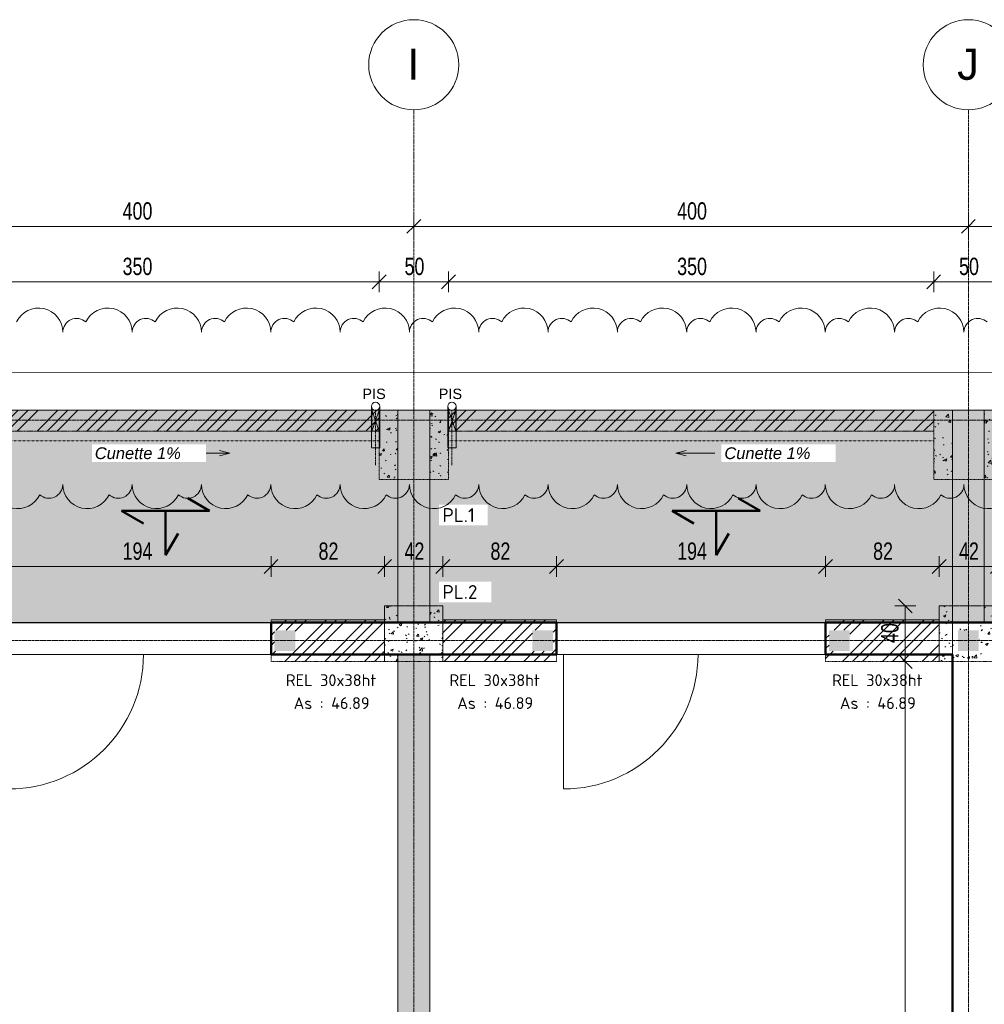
# Model space of a CAD drawing. Header units: millimetres. Extents: x 8507 to 110494, y 1100 to 66219.
# Tile 31 of 38: x 82204 to 89162, y 59114 to 66219. Entities that reach past the tile are written whole.
import ezdxf

# ---------------------------------------------------------------- set-up
doc = ezdxf.new("R2010")
doc.units = ezdxf.units.MM
for name, pattern in [('Caché', [7.14375, 4.7625, -2.38125]), ('Centre', [31.75, 6.35, -4.7625, 15.875, -4.7625]), ('Ligne de quadrillage', [22.225, 12.7, -3.175, 3.175, -3.175]), ('Tiret 1_16_', [3.175, 1.5875, -1.5875]), ('tiret perso', [2.6, 1.3, -1.3])]:
    doc.linetypes.add(name, pattern=pattern)
for name, color, linetype, lineweight in [('A-ANNO-DIMS', 211, 'Continuous', 9), ('A-ANNO-DIMS-50', 211, 'Continuous', 9), ('A-DETL', 90, 'Continuous', 5), ('A-DETL-CNTR', 5, 'Centre', 5), ('A-DETL-GENF', 92, 'Continuous', 5), ('A-DETL-HDLN', 90, 'Caché', 5), ('A-DETL-MBND', 5, 'Continuous', 5), ('A-DETL-THIN', 151, 'Continuous', 5), ('A-DETL-WIDE', 214, 'Continuous', 50), ('A-DOOR', 31, 'Continuous', 9), ('A-WALL', 113, 'Continuous', 9), ('G-ANNO-REVC', 71, 'Continuous', 9), ('G-ANNO-TEXT', 231, 'Continuous', 9), ('S-GRID', 1, 'Continuous', 9), ('S-GRID-IDEN', 1, 'Continuous', 9)]:
    doc.layers.add(name, color=color, linetype=linetype, lineweight=lineweight)
doc.styles.add('Arial', font='arial.ttf', dxfattribs={"height": 225})
doc.styles.add('Arial Narrow_3', font='ARIALN.TTF', dxfattribs={"width": 0.9, "height": 125})
doc.styles.add('Arial_2', font='arial.ttf', dxfattribs={"height": 75})
doc.styles.add('Arial_I', font='ariali.ttf', dxfattribs={"height": 85})
doc.styles.add('ISOCPEUR_B', font='txt', dxfattribs={"height": 100})
doc.styles.add('ISOCPEUR_B_1', font='txt', dxfattribs={"height": 85})
doc.dimstyles.new('AB6_1_50_-_GB', dxfattribs={"dimscale": 304.8, "dimtxt": 127.928872, "dimasz": 0.328084, "dimexe": 0.246063, "dimexo": 0.0625, "dimgap": 0.04101, "dimtad": 1, "dimdec": 0, "dimlfac": 0.1, "dimdsep": 46, "dimtxsty": 'Arial Narrow_3', "dimblk1": 'OBLIQUE', "dimblk2": 'OBLIQUE', "dimsah": 1, "dimcen": 0.09, "dimazin": 0, "dimtfac": 1, "dimtdec": 4, "dimtix": 1, "dimtmove": 0, "dimatfit": 3, "dimfxl": 0.246063, "dimfxlon": 1, "dimtvp": 1, "dimtolj": 1, "dimtzin": 0, "dimarcsym": 2})
doc.dimstyles.new('AB6_1_50_-_GB_3', dxfattribs={"dimscale": 304.8, "dimtxt": 127.928872, "dimasz": 0.328084, "dimexe": 0.246063, "dimexo": 0.0625, "dimgap": 0.04101, "dimtad": 1, "dimdec": 0, "dimlfac": 0.1, "dimdsep": 46, "dimtxsty": 'Arial Narrow_3', "dimblk1": 'OBLIQUE', "dimblk2": 'OBLIQUE', "dimsah": 1, "dimcen": 0.09, "dimazin": 0, "dimtfac": 1, "dimtdec": 4, "dimtix": 1, "dimtmove": 0, "dimatfit": 3, "dimfxl": 0.246063, "dimfxlon": 1, "dimtvp": 1, "dimtolj": 1, "dimtzin": 0, "dimarcsym": 2})
pattern_1 = [(45, (62504.66, -542.27), (-143.6841, 143.6841), []), (45, (62576.5, -542.27), (-143.6841, 143.6841), []), (45, (62648.34, -542.27), (-143.6841, 143.6841), [])]
pattern_2 = [(50, (62504.66, -542.27), (182.18467, -15.9391), [19.05, -209.55]), (355, (62504.66, -542.27), (-35.24243, 191.0566), [15.24, -167.64]), (100.451, (62519.84, -543.6), (146.9425, 175.1167), [16.19, -178.09]), (46.184, (62504.66, -491.47), (271.0789, -42.0433), [28.575, -314.325]), (96.636, (62527.25, -494.97), (237.4025, 247.4272), [24.285, -267.135]), (351.184, (62504.66, -491.47), (237.4046, 247.4251), [22.86, -251.46]), (21, (62530.06, -504.17), (151.61488, -102.26552), [19.05, -209.55]), (326, (62530.06, -504.17), (61.80236, 184.18774), [15.24, -167.64]), (71.451, (62542.7, -512.7), (213.41706, 81.92137), [16.19, -178.09]), (37.5, (62504.66, -542.27), (3.08832, 84.555076), [8.382, -157.226, 8.382, -161.798, -168.275]), (37.5, (62504.66, -542.27), (3.08832, 84.555076), [-335.788, 8.382, -159.893]), (7.5, (62504.66, -542.27), (66.81944, 100.18075), [8.382, -88.646, 8.382, -153.416, -64.135]), (7.5, (62504.66, -542.27), (66.81944, 100.18075), [-258.826, 8.382, -55.753]), (327.5, (62448.02, -542.27), (135.59049, -5.72891), [8.382, -55.118, 8.382, -189.738, -262.89]), (327.5, (62448.02, -542.27), (135.59049, -5.72891), [-261.62, 8.382, -254.508]), (317.5, (62422.62, -542.27), (148.12889, 25.42676), [8.382, -74.168, 8.382, -123.19, -186.69]), (317.5, (62422.62, -542.27), (148.12889, 25.42676), [-214.122, 8.382, -178.308])]

# ---------------------------------------------------------------- blocks, each defined once
blk = doc.blocks.new('Porte 1Vtl - ME-p-1-3010145-R-1_IMPLANTATION variante')
at = {"layer": 'A-DOOR'}
blk.add_line((485, 115), (485, 1085), dxfattribs=at)
blk.add_arc((485, 115), 970, 90, 180, dxfattribs=at)
blk = doc.blocks.new('ECBIM_BIM_RESA VOILE RECTANGULAIRE - Pissette 5x5-3025178-R-1_IMPLANTATION variante')
at = {"layer": 'A-DETL-MBND'}
for points in [[(-3688.1, 63250.2), (-3661.8, 63325.2), (-3688.1, 63400.2)], [(-3635.6, 63250.2), (-3635.6, 63400.2), (-3661.8, 63325.2)]]:
    blk.add_hatch(color=256, dxfattribs=at).paths.add_polyline_path(points)
for p, q in [((-3688.1, 63250.2), (-3688.1, 63400.2)), ((-3688.1, 63400.2), (-3661.8, 63325.2)), ((-3661.8, 63325.2), (-3635.6, 63400.2)), ((-3635.6, 63400.2), (-3635.6, 63250.2)), ((-3661.8, 63325.2), (-3688.1, 63250.2)), ((-3635.6, 63250.2), (-3661.8, 63325.2))]:
    blk.add_line(p, q, dxfattribs=at)
blk = doc.blocks.new('Quadrillage - M_Extrémité de la ligne de quadrillage - Cercle-11575-R-1_IMPLANTATION variante')
at = {"layer": 'S-GRID-IDEN'}
blk.add_circle((0, 0), 6.5, dxfattribs=at)
blk = doc.blocks.new('DIMBLOCK10-R-1_IMPLANTATION variante')
at = {"layer": 'A-ANNO-DIMS-50'}
for p, q in [((81046.5, 64727.3), (81046.5, 64802.3)), ((85046.5, 64727.3), (85046.5, 64802.3)), ((81046.5, 64727.3), (85046.5, 64727.3)), ((81046.5, 64727.3), (81046.5, 64652.3)), ((85046.5, 64727.3), (85046.5, 64652.3))]:
    blk.add_line(p, q, dxfattribs=at)
at = {"layer": 'A-ANNO-DIMS-50', "lineweight": 18}
for p, q in [((81046.5, 64727.3), (80996.5, 64677.3)), ((81046.5, 64727.3), (81096.5, 64777.3)), ((85046.5, 64727.3), (84996.5, 64677.3)), ((85046.5, 64727.3), (85096.5, 64777.3))]:
    blk.add_line(p, q, dxfattribs=at)
at = {"layer": 'A-ANNO-DIMS-50', "color": 0, "insert": (82946, 64901.3), "char_height": 125, "width": 241.237, "attachment_point": 1, "line_spacing_factor": 0.974696, "style": 'Arial Narrow_3'}
blk.add_mtext('400', dxfattribs=at)
blk = doc.blocks.new('_Oblique')
at = {"color": 0, "linetype": 'ByBlock', "lineweight": -2}
blk.add_line((-0.5, -0.5), (0.5, 0.5), dxfattribs=at)
blk = doc.blocks.new('DIMBLOCK11-R-1_IMPLANTATION variante')
at = {"layer": 'A-ANNO-DIMS-50'}
for p, q in [((85046.5, 64727.3), (85046.5, 64802.3)), ((89046.5, 64727.3), (89046.5, 64802.3)), ((85046.5, 64727.3), (89046.5, 64727.3)), ((85046.5, 64727.3), (85046.5, 64652.3)), ((89046.5, 64727.3), (89046.5, 64652.3))]:
    blk.add_line(p, q, dxfattribs=at)
at = {"layer": 'A-ANNO-DIMS-50', "lineweight": 18}
for p, q in [((85046.5, 64727.3), (84996.5, 64677.3)), ((85046.5, 64727.3), (85096.5, 64777.3)), ((89046.5, 64727.3), (88996.5, 64677.3)), ((89046.5, 64727.3), (89096.5, 64777.3))]:
    blk.add_line(p, q, dxfattribs=at)
at = {"layer": 'A-ANNO-DIMS-50', "color": 0, "insert": (86946, 64901.3), "char_height": 125, "width": 241.237, "attachment_point": 1, "line_spacing_factor": 0.974696, "style": 'Arial Narrow_3'}
blk.add_mtext('400', dxfattribs=at)
blk = doc.blocks.new('DIMBLOCK12-R-1_IMPLANTATION variante')
at = {"layer": 'A-ANNO-DIMS-50'}
for p, q in [((89046.5, 64727.3), (89046.5, 64802.3)), ((93046.5, 64727.3), (93046.5, 64802.3)), ((89046.5, 64727.3), (93046.5, 64727.3)), ((89046.5, 64727.3), (89046.5, 64652.3)), ((93046.5, 64727.3), (93046.5, 64652.3))]:
    blk.add_line(p, q, dxfattribs=at)
at = {"layer": 'A-ANNO-DIMS-50', "lineweight": 18}
for p, q in [((89046.5, 64727.3), (88996.5, 64677.3)), ((89046.5, 64727.3), (89096.5, 64777.3)), ((93046.5, 64727.3), (92996.5, 64677.3)), ((93046.5, 64727.3), (93096.5, 64777.3))]:
    blk.add_line(p, q, dxfattribs=at)
at = {"layer": 'A-ANNO-DIMS-50', "color": 0, "insert": (90946, 64901.3), "char_height": 125, "width": 241.237, "attachment_point": 1, "line_spacing_factor": 0.974696, "style": 'Arial Narrow_3'}
blk.add_mtext('400', dxfattribs=at)
blk = doc.blocks.new('DIMBLOCK52-R-1_IMPLANTATION variante')
at = {"layer": 'A-ANNO-DIMS-50'}
for p, q in [((82076.5, 62272.7), (82076.5, 62347.7)), ((84016.5, 62272.7), (84016.5, 62347.7)), ((82076.5, 62272.7), (84016.5, 62272.7)), ((82076.5, 62272.7), (82076.5, 62197.7)), ((84016.5, 62272.7), (84016.5, 62197.7))]:
    blk.add_line(p, q, dxfattribs=at)
at = {"layer": 'A-ANNO-DIMS-50', "lineweight": 18}
for p, q in [((82076.5, 62272.7), (82126.5, 62322.7)), ((84016.5, 62272.7), (84066.5, 62322.7)), ((82076.5, 62272.7), (82026.5, 62222.7)), ((84016.5, 62272.7), (83966.5, 62222.7))]:
    blk.add_line(p, q, dxfattribs=at)
at = {"layer": 'A-ANNO-DIMS-50', "color": 0, "insert": (82946, 62446.8), "char_height": 125, "width": 241.237, "attachment_point": 1, "line_spacing_factor": 0.974696, "style": 'Arial Narrow_3'}
blk.add_mtext('194', dxfattribs=at)
blk = doc.blocks.new('DIMBLOCK53-R-1_IMPLANTATION variante')
at = {"layer": 'A-ANNO-DIMS-50'}
for p, q in [((84016.5, 62272.7), (84016.5, 62347.7)), ((84836.1, 62272.7), (84836.1, 62347.7)), ((84016.5, 62272.7), (84836.1, 62272.7)), ((84016.5, 62272.7), (84016.5, 62197.7)), ((84836.1, 62272.7), (84836.1, 62197.7))]:
    blk.add_line(p, q, dxfattribs=at)
at = {"layer": 'A-ANNO-DIMS-50', "lineweight": 18}
for p, q in [((84016.5, 62272.7), (84066.5, 62322.7)), ((84836.1, 62272.7), (84886.1, 62322.7)), ((84016.5, 62272.7), (83966.5, 62222.7)), ((84836.1, 62272.7), (84786.1, 62222.7))]:
    blk.add_line(p, q, dxfattribs=at)
at = {"layer": 'A-ANNO-DIMS-50', "color": 0, "insert": (84359.3, 62446.8), "char_height": 125, "width": 160.825, "attachment_point": 1, "line_spacing_factor": 0.974696, "style": 'Arial Narrow_3'}
blk.add_mtext('82', dxfattribs=at)
blk = doc.blocks.new('DIMBLOCK54-R-1_IMPLANTATION variante')
at = {"layer": 'A-ANNO-DIMS-50'}
for p, q in [((84836.1, 62272.7), (84836.1, 62347.7)), ((85256.5, 62272.7), (85256.5, 62347.7)), ((84836.1, 62272.7), (85256.5, 62272.7)), ((84836.1, 62272.7), (84836.1, 62197.7)), ((85256.5, 62272.7), (85256.5, 62197.7))]:
    blk.add_line(p, q, dxfattribs=at)
at = {"layer": 'A-ANNO-DIMS-50', "lineweight": 18}
for p, q in [((84836.1, 62272.7), (84886.1, 62322.7)), ((85256.5, 62272.7), (85306.5, 62322.7)), ((84836.1, 62272.7), (84786.1, 62222.7)), ((85256.5, 62272.7), (85206.5, 62222.7))]:
    blk.add_line(p, q, dxfattribs=at)
at = {"layer": 'A-ANNO-DIMS-50', "color": 0, "insert": (84979.3, 62446.8), "char_height": 125, "width": 160.825, "attachment_point": 1, "line_spacing_factor": 0.974696, "style": 'Arial Narrow_3'}
blk.add_mtext('42', dxfattribs=at)
blk = doc.blocks.new('DIMBLOCK55-R-1_IMPLANTATION variante')
at = {"layer": 'A-ANNO-DIMS-50'}
for p, q in [((85256.5, 62272.7), (85256.5, 62347.7)), ((86076.5, 62272.7), (86076.5, 62347.7)), ((85256.5, 62272.7), (86076.5, 62272.7)), ((85256.5, 62272.7), (85256.5, 62197.7)), ((86076.5, 62272.7), (86076.5, 62197.7))]:
    blk.add_line(p, q, dxfattribs=at)
at = {"layer": 'A-ANNO-DIMS-50', "lineweight": 18}
for p, q in [((85256.5, 62272.7), (85306.5, 62322.7)), ((86076.5, 62272.7), (86126.5, 62322.7)), ((85256.5, 62272.7), (85206.5, 62222.7)), ((86076.5, 62272.7), (86026.5, 62222.7))]:
    blk.add_line(p, q, dxfattribs=at)
at = {"layer": 'A-ANNO-DIMS-50', "color": 0, "insert": (85599.5, 62446.8), "char_height": 125, "width": 160.825, "attachment_point": 1, "line_spacing_factor": 0.974696, "style": 'Arial Narrow_3'}
blk.add_mtext('82', dxfattribs=at)
blk = doc.blocks.new('DIMBLOCK56-R-1_IMPLANTATION variante')
at = {"layer": 'A-ANNO-DIMS-50'}
for p, q in [((86076.5, 62272.7), (86076.5, 62347.7)), ((88016.5, 62272.7), (88016.5, 62347.7)), ((86076.5, 62272.7), (88016.5, 62272.7)), ((86076.5, 62272.7), (86076.5, 62197.7)), ((88016.5, 62272.7), (88016.5, 62197.7))]:
    blk.add_line(p, q, dxfattribs=at)
at = {"layer": 'A-ANNO-DIMS-50', "lineweight": 18}
for p, q in [((86076.5, 62272.7), (86126.5, 62322.7)), ((88016.5, 62272.7), (88066.5, 62322.7)), ((86076.5, 62272.7), (86026.5, 62222.7)), ((88016.5, 62272.7), (87966.5, 62222.7))]:
    blk.add_line(p, q, dxfattribs=at)
at = {"layer": 'A-ANNO-DIMS-50', "color": 0, "insert": (86946, 62446.8), "char_height": 125, "width": 241.237, "attachment_point": 1, "line_spacing_factor": 0.974696, "style": 'Arial Narrow_3'}
blk.add_mtext('194', dxfattribs=at)
blk = doc.blocks.new('DIMBLOCK57-R-1_IMPLANTATION variante')
at = {"layer": 'A-ANNO-DIMS-50'}
for p, q in [((88016.5, 62272.7), (88016.5, 62347.7)), ((88836.1, 62272.7), (88836.1, 62347.7)), ((88016.5, 62272.7), (88836.1, 62272.7)), ((88016.5, 62272.7), (88016.5, 62197.7)), ((88836.1, 62272.7), (88836.1, 62197.7))]:
    blk.add_line(p, q, dxfattribs=at)
at = {"layer": 'A-ANNO-DIMS-50', "lineweight": 18}
for p, q in [((88016.5, 62272.7), (88066.5, 62322.7)), ((88836.1, 62272.7), (88886.1, 62322.7)), ((88016.5, 62272.7), (87966.5, 62222.7)), ((88836.1, 62272.7), (88786.1, 62222.7))]:
    blk.add_line(p, q, dxfattribs=at)
at = {"layer": 'A-ANNO-DIMS-50', "color": 0, "insert": (88359.3, 62446.8), "char_height": 125, "width": 160.825, "attachment_point": 1, "line_spacing_factor": 0.974696, "style": 'Arial Narrow_3'}
blk.add_mtext('82', dxfattribs=at)
blk = doc.blocks.new('DIMBLOCK58-R-1_IMPLANTATION variante')
at = {"layer": 'A-ANNO-DIMS-50'}
for p, q in [((88836.1, 62272.7), (88836.1, 62347.7)), ((89256.1, 62272.7), (89256.1, 62347.7)), ((88836.1, 62272.7), (89256.1, 62272.7)), ((88836.1, 62272.7), (88836.1, 62197.7)), ((89256.1, 62272.7), (89256.1, 62197.7))]:
    blk.add_line(p, q, dxfattribs=at)
at = {"layer": 'A-ANNO-DIMS-50', "lineweight": 18}
for p, q in [((88836.1, 62272.7), (88886.1, 62322.7)), ((89256.1, 62272.7), (89306.1, 62322.7)), ((88836.1, 62272.7), (88786.1, 62222.7)), ((89256.1, 62272.7), (89206.1, 62222.7))]:
    blk.add_line(p, q, dxfattribs=at)
at = {"layer": 'A-ANNO-DIMS-50', "color": 0, "insert": (88979.1, 62446.8), "char_height": 125, "width": 160.825, "attachment_point": 1, "line_spacing_factor": 0.974696, "style": 'Arial Narrow_3'}
blk.add_mtext('42', dxfattribs=at)
blk = doc.blocks.new('DIMBLOCK157-R-1_IMPLANTATION variante')
at = {"layer": 'A-ANNO-DIMS-50', "lineweight": 18}
for p, q in [((88591.6, 61588.6), (88541.6, 61638.6)), ((88591.6, 61588.6), (88641.6, 61538.6)), ((88591.6, 53585.4), (88541.6, 53635.4)), ((88591.6, 53585.4), (88641.6, 53535.4))]:
    blk.add_line(p, q, dxfattribs=at)
at = {"layer": 'A-ANNO-DIMS-50'}
for p, q in [((88591.6, 61588.6), (88516.6, 61588.6)), ((88591.6, 53585.4), (88591.6, 61588.6)), ((88591.6, 61588.6), (88666.6, 61588.6)), ((88591.6, 53585.4), (88516.6, 53585.4)), ((88591.6, 53585.4), (88666.6, 53585.4))]:
    blk.add_line(p, q, dxfattribs=at)
at = {"layer": 'A-ANNO-DIMS-50', "color": 0, "insert": (88417.5, 57486.5), "char_height": 125, "width": 241.237, "attachment_point": 1, "rotation": 90, "line_spacing_factor": 0.974696, "style": 'Arial Narrow_3'}
blk.add_mtext('800', dxfattribs=at)
blk = doc.blocks.new('DIMBLOCK158-R-1_IMPLANTATION variante')
at = {"layer": 'A-ANNO-DIMS-50', "lineweight": 18}
for p, q in [((88591.6, 61988.6), (88541.6, 62038.6)), ((88591.6, 61988.6), (88641.6, 61938.6)), ((88591.6, 61588.6), (88541.6, 61638.6)), ((88591.6, 61588.6), (88641.6, 61538.6))]:
    blk.add_line(p, q, dxfattribs=at)
at = {"layer": 'A-ANNO-DIMS-50'}
for p, q in [((88591.6, 61988.6), (88516.6, 61988.6)), ((88591.6, 61588.6), (88591.6, 61988.6)), ((88591.6, 61988.6), (88666.6, 61988.6)), ((88591.6, 61588.6), (88516.6, 61588.6)), ((88591.6, 61588.6), (88666.6, 61588.6))]:
    blk.add_line(p, q, dxfattribs=at)
at = {"layer": 'A-ANNO-DIMS-50', "color": 0, "insert": (88417.5, 61721.5), "char_height": 125, "width": 160.825, "attachment_point": 1, "rotation": 90, "line_spacing_factor": 0.974696, "style": 'Arial Narrow_3'}
blk.add_mtext('40', dxfattribs=at)
blk = doc.blocks.new('Family - ___-3289296-R-1_IMPLANTATION variante')
at = {"layer": 'G-ANNO-REVC'}
for centre, radius, start, end in [((19702.5, 63279.7), 175, 357.88638, 152.67761), ((20202.1, 63261.3), 175, 357.88638, 152.67761), ((20701.8, 63242.9), 175, 357.88638, 152.67761), ((21201.4, 63224.4), 175, 357.88638, 152.67761), ((21701.1, 63206), 175, 357.88638, 152.67761), ((19977.3, 63269.6), 100, 46.07606, 177.88638), ((20476.9, 63251.2), 100, 46.07606, 177.88638), ((20976.6, 63232.7), 100, 46.07606, 177.88638), ((21476.2, 63214.3), 100, 46.07606, 177.88638), ((22200.8, 63187.5), 175, 357.88638, 152.67761), ((22700.4, 63169.1), 175, 357.88638, 152.67761), ((23200.1, 63150.7), 175, 357.88638, 152.67761), ((23699.7, 63132.2), 175, 357.88638, 152.67761), ((21975.9, 63195.8), 100, 46.07606, 177.88638), ((22475.6, 63177.4), 100, 46.07606, 177.88638), ((22975.2, 63159), 100, 46.07606, 177.88638), ((23474.9, 63140.5), 100, 46.07606, 177.88638), ((24199.4, 63113.8), 175, 357.88638, 152.67761), ((24699.1, 63095.3), 175, 357.88638, 152.67761), ((25198.7, 63076.9), 175, 357.88638, 152.67761), ((25698.4, 63058.5), 175, 357.88638, 152.67761), ((23974.5, 63122.1), 100, 46.07606, 177.88638), ((24474.2, 63103.6), 100, 46.07606, 177.88638), ((24973.9, 63085.2), 100, 46.07606, 177.88638), ((25473.5, 63066.8), 100, 46.07606, 177.88638), ((26198, 63040), 175, 357.88638, 152.67761), ((25973.2, 63048.3), 100, 46.07606, 177.88638), ((26472.8, 63029.9), 100, 46.07606, 177.88638), ((19512.1, 62188.3), 175, 177.88638, 332.67761), ((19736.9, 62180), 100, 226.07606, 357.88638), ((20011.7, 62169.8), 175, 177.88638, 332.67761), ((20236.6, 62161.5), 100, 226.07606, 357.88638), ((20511.4, 62151.4), 175, 177.88638, 332.67761), ((20736.2, 62143.1), 100, 226.07606, 357.88638), ((21011.1, 62133), 175, 177.88638, 332.67761), ((21235.9, 62124.7), 100, 226.07606, 357.88638), ((21510.7, 62114.5), 175, 177.88638, 332.67761), ((21735.6, 62106.2), 100, 226.07606, 357.88638), ((22010.4, 62096.1), 175, 177.88638, 332.67761), ((22235.2, 62087.8), 100, 226.07606, 357.88638), ((22510, 62077.6), 175, 177.88638, 332.67761), ((22734.9, 62069.3), 100, 226.07606, 357.88638), ((23009.7, 62059.2), 175, 177.88638, 332.67761), ((23234.5, 62050.9), 100, 226.07606, 357.88638), ((23509.3, 62040.7), 175, 177.88638, 332.67761), ((23734.2, 62032.4), 100, 226.07606, 357.88638), ((24009, 62022.3), 175, 177.88638, 332.67761), ((24233.9, 62014), 100, 226.07606, 357.88638), ((24508.7, 62003.9), 175, 177.88638, 332.67761), ((24733.5, 61995.6), 100, 226.07606, 357.88638), ((25008.3, 61985.4), 175, 177.88638, 332.67761), ((25233.2, 61977.1), 100, 226.07606, 357.88638), ((25508, 61967), 175, 177.88638, 332.67761), ((25732.8, 61958.7), 100, 226.07606, 357.88638), ((26007.6, 61948.5), 175, 177.88638, 332.67761), ((26232.5, 61940.2), 100, 226.07606, 357.88638), ((26507.3, 61930.1), 175, 177.88638, 332.67761)]:
    blk.add_arc(centre, radius, start, end, dxfattribs=at)
blk = doc.blocks.new('DIMBLOCK288-R-1_IMPLANTATION variante')
at = {"layer": 'A-ANNO-DIMS-50'}
for p, q in [((81296.5, 64327.3), (81296.5, 64402.3)), ((84796.5, 64327.3), (84796.5, 64402.3)), ((81296.5, 64327.3), (84796.5, 64327.3)), ((81296.5, 64327.3), (81296.5, 64252.3)), ((84796.5, 64327.3), (84796.5, 64252.3))]:
    blk.add_line(p, q, dxfattribs=at)
at = {"layer": 'A-ANNO-DIMS-50', "lineweight": 18}
for p, q in [((81296.5, 64327.3), (81346.5, 64377.3)), ((84796.5, 64327.3), (84846.5, 64377.3)), ((81296.5, 64327.3), (81246.5, 64277.3)), ((84796.5, 64327.3), (84746.5, 64277.3))]:
    blk.add_line(p, q, dxfattribs=at)
at = {"layer": 'A-ANNO-DIMS-50', "color": 0, "insert": (82946, 64501.3), "char_height": 125, "width": 241.237, "attachment_point": 1, "line_spacing_factor": 0.974696, "style": 'Arial Narrow_3'}
blk.add_mtext('350', dxfattribs=at)
blk = doc.blocks.new('DIMBLOCK289-R-1_IMPLANTATION variante')
at = {"layer": 'A-ANNO-DIMS-50'}
for p, q in [((84796.5, 64327.3), (84796.5, 64402.3)), ((85296.5, 64327.3), (85296.5, 64402.3)), ((84796.5, 64327.3), (85296.5, 64327.3)), ((84796.5, 64327.3), (84796.5, 64252.3)), ((85296.5, 64327.3), (85296.5, 64252.3))]:
    blk.add_line(p, q, dxfattribs=at)
at = {"layer": 'A-ANNO-DIMS-50', "lineweight": 18}
for p, q in [((84796.5, 64327.3), (84846.5, 64377.3)), ((85296.5, 64327.3), (85346.5, 64377.3)), ((84796.5, 64327.3), (84746.5, 64277.3)), ((85296.5, 64327.3), (85246.5, 64277.3))]:
    blk.add_line(p, q, dxfattribs=at)
at = {"layer": 'A-ANNO-DIMS-50', "color": 0, "insert": (84979.5, 64501.3), "char_height": 125, "width": 160.825, "attachment_point": 1, "line_spacing_factor": 0.974696, "style": 'Arial Narrow_3'}
blk.add_mtext('50', dxfattribs=at)
blk = doc.blocks.new('DIMBLOCK290-R-1_IMPLANTATION variante')
at = {"layer": 'A-ANNO-DIMS-50'}
for p, q in [((85296.5, 64327.3), (85296.5, 64402.3)), ((88796.5, 64327.3), (88796.5, 64402.3)), ((85296.5, 64327.3), (88796.5, 64327.3)), ((85296.5, 64327.3), (85296.5, 64252.3)), ((88796.5, 64327.3), (88796.5, 64252.3))]:
    blk.add_line(p, q, dxfattribs=at)
at = {"layer": 'A-ANNO-DIMS-50', "lineweight": 18}
for p, q in [((85296.5, 64327.3), (85346.5, 64377.3)), ((88796.5, 64327.3), (88846.5, 64377.3)), ((85296.5, 64327.3), (85246.5, 64277.3)), ((88796.5, 64327.3), (88746.5, 64277.3))]:
    blk.add_line(p, q, dxfattribs=at)
at = {"layer": 'A-ANNO-DIMS-50', "color": 0, "insert": (86946, 64501.3), "char_height": 125, "width": 241.237, "attachment_point": 1, "line_spacing_factor": 0.974696, "style": 'Arial Narrow_3'}
blk.add_mtext('350', dxfattribs=at)
blk = doc.blocks.new('DIMBLOCK291-R-1_IMPLANTATION variante')
at = {"layer": 'A-ANNO-DIMS-50'}
for p, q in [((88796.5, 64327.3), (88796.5, 64402.3)), ((89296.5, 64327.3), (89296.5, 64402.3)), ((88796.5, 64327.3), (89296.5, 64327.3)), ((88796.5, 64327.3), (88796.5, 64252.3)), ((89296.5, 64327.3), (89296.5, 64252.3))]:
    blk.add_line(p, q, dxfattribs=at)
at = {"layer": 'A-ANNO-DIMS-50', "lineweight": 18}
for p, q in [((88796.5, 64327.3), (88846.5, 64377.3)), ((89296.5, 64327.3), (89346.5, 64377.3)), ((88796.5, 64327.3), (88746.5, 64277.3)), ((89296.5, 64327.3), (89246.5, 64277.3))]:
    blk.add_line(p, q, dxfattribs=at)
at = {"layer": 'A-ANNO-DIMS-50', "color": 0, "insert": (88979.5, 64501.3), "char_height": 125, "width": 160.825, "attachment_point": 1, "line_spacing_factor": 0.974696, "style": 'Arial Narrow_3'}
blk.add_mtext('50', dxfattribs=at)

msp = doc.modelspace()

# ---------------------------------------------------------------- hatches: boundary and pattern name
at = {"layer": 'A-DETL-GENF'}
for points in [[(84041.5, 61663.6), (84191.5, 61663.6), (84191.5, 61813.6), (84041.5, 61813.6)], [(85901.5, 61663.6), (86051.5, 61663.6), (86051.5, 61813.6), (85901.5, 61813.6)], [(88041.5, 61663.6), (88191.5, 61663.6), (88191.5, 61813.6), (88041.5, 61813.6)], [(88971.5, 61663.6), (89121.5, 61663.6), (89121.5, 61813.6), (88971.5, 61813.6)]]:
    msp.add_hatch(color=8, dxfattribs=at).paths.add_polyline_path(points)
at = {"layer": 'A-DETL-MBND'}
h = msp.add_hatch(dxfattribs=at)
h.set_pattern_fill('FP_17', color=8, style=0, pattern_type=2)
h.set_pattern_definition([(0, (62504.66, -542.27), (0, 101.6), [3.353, -98.247]), (0, (62555.46, -491.47), (0, 101.6), [3.353, -98.247])])
h.paths.add_polyline_path([(93176.5, 61838.6), (96921.5, 61838.6), (96921.5, 63400.2), (93176.5, 63400.2), (93176.5, 61868.6)])
h.paths.add_polyline_path([(97171.5, 61838.6), (97716.5, 61838.6), (97716.5, 63400.2), (97171.5, 63400.2), (97171.5, 62847.4)])
h.paths.add_polyline_path([(92946.5, 61868.6), (92946.5, 63400.2), (89161.5, 63400.2), (89161.5, 61868.6), (92470.6, 61868.6)])
h.paths.add_polyline_path([(88931.5, 61868.6), (88931.5, 63400.2), (85161.5, 63400.2), (85161.5, 61868.6), (85858.3, 61868.6)])
h.paths.add_polyline_path([(84931.5, 61868.6), (84931.5, 63400.2), (81161.5, 63400.2), (81161.5, 61868.6), (82552.2, 61868.6)])
h.paths.add_polyline_path([(80931.5, 61868.6), (80931.5, 63400.2), (77161.5, 63400.2), (77161.5, 61868.6), (79246.1, 61868.6)])
h.paths.add_polyline_path([(76931.5, 61868.6), (76931.5, 63400.2), (73156.5, 63400.2), (73156.5, 61868.6), (76396.5, 61868.6)])
h.paths.add_polyline_path([(72926.5, 61868.6), (72926.5, 63400.2), (69161.5, 63400.2), (69161.5, 61868.6), (72663.8, 61868.6)])
h.paths.add_polyline_path([(68931.5, 61868.6), (68931.5, 63400.2), (65161.5, 63400.2), (65161.5, 61868.6), (67526.5, 61868.6)])
h.paths.add_polyline_path([(64931.5, 61868.6), (64931.5, 63400.2), (61146.5, 63400.2), (61146.5, 61868.6), (62715.4, 61868.6)])
at = {"layer": 'A-DETL-MBND', "linetype": 'Tiret 1_16_'}
h = msp.add_hatch(dxfattribs=at)
h.set_pattern_fill('FP_13', style=0, pattern_type=2)
h.set_pattern_definition(pattern_1)
h.paths.add_polyline_path([(84796.5, 63250.2), (84796.5, 63400.2), (81296.5, 63400.2), (81296.5, 63250.2), (82552.2, 63250.2)])
h = msp.add_hatch(dxfattribs=at)
h.set_pattern_fill('FP_14', style=0, pattern_type=2)
h.set_pattern_definition(pattern_2)
h.paths.add_polyline_path([(84796.5, 62900.2), (84931.5, 62900.2), (84931.5, 63400.2), (84796.5, 63400.2)])
h.paths.add_polyline_path([(85161.5, 62900.2), (85296.5, 62900.2), (85296.5, 63400.2), (85161.5, 63400.2)])
at = {"layer": 'A-DETL-MBND'}
for points in [[(85161.5, 61868.6), (85161.5, 63400.4), (84931.5, 63400.4), (84931.5, 61868.6)], [(89161.5, 61868.6), (89161.5, 63400.2), (88931.5, 63400.2), (88931.5, 61868.6)], [(85161.5, 59038.6), (85161.5, 61638.6), (84931.5, 61638.6), (84931.5, 59038.6)]]:
    msp.add_hatch(color=254, dxfattribs=at).paths.add_polyline_path(points)
at = {"layer": 'A-DETL-MBND', "linetype": 'Tiret 1_16_'}
h = msp.add_hatch(dxfattribs=at)
h.set_pattern_fill('FP_13', style=0, pattern_type=2)
h.set_pattern_definition(pattern_1)
h.paths.add_polyline_path([(88796.5, 63250.2), (88796.5, 63400.2), (85296.5, 63400.2), (85296.5, 63250.2), (85858.3, 63250.2)])
h = msp.add_hatch(dxfattribs=at)
h.set_pattern_fill('FP_14', style=0, pattern_type=2)
h.set_pattern_definition(pattern_2)
h.paths.add_polyline_path([(88796.5, 62900.2), (88931.5, 62900.2), (88931.5, 63400.2), (88796.5, 63400.2)])
h.paths.add_polyline_path([(89161.5, 62900.2), (89296.5, 62900.2), (89296.5, 63400.2), (89161.5, 63400.2)])
h = msp.add_hatch(dxfattribs=at)
h.set_pattern_fill('FP_14', style=0, pattern_type=2)
h.set_pattern_definition(pattern_2)
h.paths.add_polyline_path([(85256.1, 61588.6), (85256.1, 61988.6), (85161.5, 61988.6), (85161.5, 61868.6), (84931.5, 61868.6), (84931.5, 61988.6), (84836.1, 61988.6), (84836.1, 61588.6), (84931.5, 61588.6), (84931.5, 61638.6), (85161.5, 61638.6), (85161.5, 61588.6)])
h = msp.add_hatch(dxfattribs=at)
h.set_pattern_fill('FP_14', style=0, pattern_type=2)
h.set_pattern_definition(pattern_2)
h.paths.add_polyline_path([(89161.5, 61588.6), (89161.5, 61638.6), (89256.1, 61638.6), (89256.1, 61988.6), (89161.5, 61988.6), (89161.5, 61868.6), (88931.5, 61868.6), (88931.5, 61988.6), (88836.1, 61988.6), (88836.1, 61588.6), (89121.5, 61588.6)])
h.paths.add_polyline_path([(88971.5, 61663.6), (88971.5, 61813.6), (89121.5, 61813.6), (89121.5, 61663.6)])
h = msp.add_hatch(dxfattribs=at)
h.set_pattern_fill('FP_13', style=0, pattern_type=2)
h.set_pattern_definition(pattern_1)
h.paths.add_polyline_path([(84041.5, 61588.6), (84836.1, 61588.6), (84836.1, 61888.6), (84016.5, 61888.6), (84016.5, 61588.6)])
h.paths.add_polyline_path([(84191.5, 61663.6), (84041.5, 61663.6), (84041.5, 61813.6), (84191.5, 61813.6)])
h = msp.add_hatch(dxfattribs=at)
h.set_pattern_fill('FP_13', style=0, pattern_type=2)
h.set_pattern_definition(pattern_1)
h.paths.add_polyline_path([(85256.5, 61588.6), (86076.1, 61588.6), (86076.1, 61888.6), (85256.5, 61888.6)])
h.paths.add_polyline_path([(85901.5, 61663.6), (85901.5, 61813.6), (86051.5, 61813.6), (86051.5, 61663.6)])
h = msp.add_hatch(dxfattribs=at)
h.set_pattern_fill('FP_13', style=0, pattern_type=2)
h.set_pattern_definition(pattern_1)
h.paths.add_polyline_path([(88041.5, 61588.6), (88836.1, 61588.6), (88836.1, 61888.6), (88016.5, 61888.6), (88016.5, 61588.6)])
h.paths.add_polyline_path([(88191.5, 61663.6), (88041.5, 61663.6), (88041.5, 61813.6), (88191.5, 61813.6)])

# ---------------------------------------------------------------- linework, layer by layer
at = {"layer": 'A-DETL', "linetype": 'tiret perso'}
for p, q in [((84796.5, 63180.2), (81296.5, 63180.2)), ((88796.5, 63180.2), (85296.5, 63180.2))]:
    msp.add_line(p, q, dxfattribs=at)
at = {"layer": 'A-DETL-CNTR'}
for p, q in [((84770.3, 63004.2), (84770.3, 63399.2)), ((85321.2, 63004.2), (85321.2, 63399.2))]:
    msp.add_line(p, q, dxfattribs=at)
at = {"layer": 'A-DETL-HDLN'}
for p, q in [((84740.3, 63429.2), (84740.3, 63129.2)), ((84800.3, 63129.2), (84800.3, 63429.2)), ((85291.2, 63429.2), (85291.2, 63129.2)), ((85351.2, 63129.2), (85351.2, 63429.2)), ((84740.3, 63129.2), (84800.3, 63129.2)), ((85291.2, 63129.2), (85351.2, 63129.2))]:
    msp.add_line(p, q, dxfattribs=at)
at = {"layer": 'A-DETL-MBND'}
for p, q in [((61146.5, 63400.2), (97716.5, 63400.2)), ((84796.5, 63400.2), (84744, 63400.2)), ((84744, 63400.2), (84796.5, 63400.2)), ((84744, 63250.2), (84744, 63400.2)), ((84744, 63250.2), (84744, 63400.2)), ((84796.5, 63400.2), (84796.5, 63250.2)), ((84796.5, 63250.2), (84796.5, 63400.2)), ((85349, 63400.2), (85296.5, 63400.2)), ((85296.5, 63400.2), (85349, 63400.2)), ((85296.5, 63250.2), (85296.5, 63400.2)), ((85296.5, 63250.2), (85296.5, 63400.2)), ((85349, 63400.2), (85349, 63250.2)), ((85349, 63250.2), (85349, 63400.2)), ((84796.5, 63250.2), (84744, 63250.2)), ((84744, 63250.2), (84796.5, 63250.2)), ((85349, 63250.2), (85296.5, 63250.2)), ((85296.5, 63250.2), (85349, 63250.2)), ((93176.5, 61868.6), (69416.5, 61868.6)), ((73279.3, 61869.7), (88933.2, 61866.6)), ((88931.5, 53305.4), (88933.2, 61866.6))]:
    msp.add_line(p, q, dxfattribs=at)
at = {"layer": 'A-DETL-MBND', "color": 7, "linetype": 'Tiret 1_16_'}
for p, q in [((81296.5, 63400.2), (84796.5, 63400.2)), ((84796.5, 63400.2), (81296.5, 63400.2)), ((84796.5, 63400.2), (84796.5, 63250.2)), ((84796.5, 63400.2), (84796.5, 63250.2)), ((84796.5, 62900.2), (84796.5, 63400.2)), ((84796.5, 63400.2), (85296.5, 63400.2)), ((85296.5, 63400.2), (84796.5, 63400.2)), ((84796.5, 63400.2), (84796.5, 62900.2)), ((85296.5, 63400.2), (88796.5, 63400.2)), ((88796.5, 63400.2), (85296.5, 63400.2)), ((85296.5, 63250.2), (85296.5, 63400.2)), ((85296.5, 63400.2), (85296.5, 63250.2)), ((85296.5, 63400.2), (85296.5, 62900.2)), ((85296.5, 62900.2), (85296.5, 63400.2)), ((88796.5, 63400.2), (88796.5, 63250.2)), ((88796.5, 63400.2), (88796.5, 63250.2)), ((88796.5, 62900.2), (88796.5, 63400.2)), ((88796.5, 63400.2), (89296.5, 63400.2)), ((89296.5, 63400.2), (88796.5, 63400.2)), ((88796.5, 63400.2), (88796.5, 62900.2)), ((81296.5, 63250.2), (84796.5, 63250.2)), ((84796.5, 63250.2), (81296.5, 63250.2)), ((85296.5, 63250.2), (88796.5, 63250.2)), ((88796.5, 63250.2), (85296.5, 63250.2)), ((85296.5, 62900.2), (84796.5, 62900.2)), ((84796.5, 62900.2), (85296.5, 62900.2)), ((89296.5, 62900.2), (88796.5, 62900.2)), ((88796.5, 62900.2), (89296.5, 62900.2)), ((84836.1, 61588.6), (84836.1, 61988.6)), ((84836.1, 61988.6), (85256.1, 61988.6)), ((85256.1, 61988.6), (84836.1, 61988.6)), ((84836.1, 61988.6), (84836.1, 61588.6)), ((85256.1, 61988.6), (85256.1, 61588.6)), ((85256.1, 61588.6), (85256.1, 61988.6)), ((88836.1, 61588.6), (88836.1, 61988.6)), ((88836.1, 61988.6), (89256.1, 61988.6)), ((89256.1, 61988.6), (88836.1, 61988.6)), ((88836.1, 61988.6), (88836.1, 61588.6)), ((84016.5, 61888.6), (84836.1, 61888.6)), ((84836.1, 61888.6), (84016.5, 61888.6)), ((84016.5, 61588.6), (84016.5, 61888.6)), ((84016.5, 61888.6), (84016.5, 61588.6)), ((84836.1, 61888.6), (84836.1, 61588.6)), ((84836.1, 61888.6), (84836.1, 61588.6)), ((85256.5, 61888.6), (86076.1, 61888.6)), ((86076.1, 61888.6), (85256.5, 61888.6)), ((85256.5, 61588.6), (85256.5, 61888.6)), ((85256.5, 61888.6), (85256.5, 61588.6)), ((86076.1, 61888.6), (86076.1, 61588.6)), ((86076.1, 61888.6), (86076.1, 61588.6)), ((88016.5, 61888.6), (88836.1, 61888.6)), ((88836.1, 61888.6), (88016.5, 61888.6)), ((88016.5, 61588.6), (88016.5, 61888.6)), ((88016.5, 61888.6), (88016.5, 61588.6)), ((88836.1, 61888.6), (88836.1, 61588.6)), ((88836.1, 61888.6), (88836.1, 61588.6)), ((84016.5, 61588.6), (85256.1, 61588.6)), ((85256.1, 61588.6), (84016.5, 61588.6)), ((85256.5, 61588.6), (86076.1, 61588.6)), ((86076.1, 61588.6), (85256.5, 61588.6)), ((88016.5, 61588.6), (89256.1, 61588.6)), ((89256.1, 61588.6), (88016.5, 61588.6))]:
    msp.add_line(p, q, dxfattribs=at)
at = {"layer": 'A-DETL-MBND', "color": 7}
for p, q in [((84931.5, 63400.4), (85161.5, 63400.4)), ((85161.5, 63400.4), (84931.5, 63400.4)), ((84931.5, 63400.4), (84931.5, 63400.2)), ((84931.5, 61868.6), (84931.5, 63400.4)), ((84931.5, 63400.2), (85161.5, 63400.2)), ((84931.5, 61868.6), (84931.5, 63400.2)), ((85161.5, 63400.2), (85161.5, 63400.4)), ((85161.5, 61868.6), (85161.5, 63400.4)), ((85161.5, 63400.2), (85161.5, 61868.6)), ((88931.5, 63400.2), (89161.5, 63400.2)), ((89161.5, 63400.2), (88931.5, 63400.2)), ((88931.5, 63400.2), (88931.5, 61868.6)), ((88931.5, 61868.6), (88931.5, 63400.2)), ((89161.5, 61868.6), (89161.5, 63400.2)), ((89161.5, 61868.6), (89161.5, 63400.2)), ((85161.5, 61868.6), (84931.5, 61868.6)), ((88931.5, 61868.6), (89161.5, 61868.6)), ((89161.5, 61868.6), (88931.5, 61868.6)), ((84931.5, 61638.6), (85161.5, 61638.6)), ((84931.5, 59038.6), (84931.5, 61638.6)), ((84931.5, 59038.6), (84931.5, 61638.6)), ((84931.5, 61638.6), (85161.5, 61638.6)), ((85161.5, 61638.6), (85161.5, 59038.6)), ((85161.5, 59038.6), (85161.5, 61638.6))]:
    msp.add_line(p, q, dxfattribs=at)
at = {"layer": 'A-DETL-THIN'}
for centre in [(84770.3, 63429.2), (85321.2, 63429.2)]:
    msp.add_circle(centre, 30, dxfattribs=at)
at = {"layer": 'A-DETL-WIDE'}
for p, q in [((83573.8, 62674.5), (83415.8, 62765.8)), ((87543.8, 62674.5), (87385.8, 62765.8)), ((82939.2, 62674.5), (83573.8, 62674.5)), ((83097.3, 62583.3), (82939.2, 62674.5)), ((83256.5, 62354.5), (83256.5, 62674.5)), ((86909.2, 62674.5), (87543.8, 62674.5)), ((87067.3, 62583.3), (86909.2, 62674.5)), ((87226.5, 62354.5), (87226.5, 62674.5)), ((83347.8, 62512.6), (83256.5, 62354.5)), ((87317.8, 62512.6), (87226.5, 62354.5))]:
    msp.add_line(p, q, dxfattribs=at)
at = {"layer": 'A-WALL'}
for p, q in [((75536.5, 61868.6), (84016.5, 61868.6)), ((84016.5, 61868.6), (84016.5, 61868.6)), ((88016.5, 61868.6), (86076.5, 61868.6)), ((88016.5, 61868.6), (88016.5, 61868.6)), ((88016.5, 61638.6), (75481.5, 61638.6))]:
    msp.add_line(p, q, dxfattribs=at)
at = {"layer": 'A-WALL', "lineweight": 50}
for p, q in [((84016.5, 61868.6), (86076.5, 61868.6)), ((84016.5, 61638.6), (84016.5, 61868.6)), ((86076.5, 61868.6), (86076.5, 61638.6)), ((88016.5, 61868.6), (90076.5, 61868.6)), ((88016.5, 61638.6), (88016.5, 61868.6)), ((86076.5, 61638.6), (84016.5, 61638.6)), ((88931.5, 61638.6), (88016.5, 61638.6)), ((88931.5, 58747), (88931.5, 61638.6))]:
    msp.add_line(p, q, dxfattribs=at)
at = {"layer": 'G-ANNO-TEXT', "color": 130}
for p, q in [((97723, 63670.2), (74954.8, 63679.2)), ((83719.1, 63090.8), (83455.6, 63090.8)), ((83719.1, 63090.8), (83644.1, 63110.9)), ((83719.1, 63090.8), (83644.1, 63070.7)), ((86935.5, 63090.8), (87010.5, 63110.9)), ((86935.5, 63090.8), (87010.5, 63070.7)), ((86935.5, 63090.8), (87216.8, 63090.8))]:
    msp.add_line(p, q, dxfattribs=at)
at = {"layer": 'S-GRID', "linetype": 'Ligne de quadrillage'}
for p, q in [((85046.5, 48387.1), (85046.5, 65568.7)), ((89046.5, 48387.1), (89046.5, 65568.7)), ((47439, 63330.2), (99424.9, 63330.2)), ((47439, 61738.6), (99424.9, 61738.6))]:
    msp.add_line(p, q, dxfattribs=at)

# ---------------------------------------------------------------- block references
at = {"layer": 'A-DETL-MBND'}
for p in [(88432.1, 0), (88984.6, 0)]:
    msp.add_blockref('ECBIM_BIM_RESA VOILE RECTANGULAIRE - Pissette 5x5-3025178-R-1_IMPLANTATION variante', p, dxfattribs=at)
at = {"layer": 'A-DOOR', "rotation": 180}
for p in [(82611.5, 61753.6), (86611.5, 61753.6)]:
    msp.add_blockref('Porte 1Vtl - ME-p-1-3010145-R-1_IMPLANTATION variante', p, dxfattribs=at)
at = {"layer": 'S-GRID-IDEN', "xscale": 49.99999999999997, "yscale": 49.99999999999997, "zscale": 49.99999999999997}
for p in [(85046.5, 65893.7), (89046.5, 65893.7)]:
    msp.add_blockref('Quadrillage - M_Extrémité de la ligne de quadrillage - Cercle-11575-R-1_IMPLANTATION variante', p, dxfattribs=at)

# ---------------------------------------------------------------- texts
at = {"layer": 'G-ANNO-TEXT', "color": 7, "char_height": 85, "attachment_point": 1, "style": 'ISOCPEUR_B_1'}
for s, insert, width in [('REL 30x38ht', (84123.8, 61495.5), 825.738), ('REL 30x38ht', (85303.6, 61495.5), 825.738), ('REL 30x38ht', (88063.6, 61495.5), 825.738), ('As : 46.89', (84180, 61330.2), 689.451), ('As : 46.89', (85359.8, 61330.2), 689.451), ('As : 46.89', (88119.8, 61330.2), 689.451)]:
    msp.add_mtext(s, dxfattribs=dict(at, insert=insert, width=width))

# ---------------------------------------------------------------- dimensions: what is measured, and where the dimension line sits
at = {"layer": 'A-ANNO-DIMS'}
for base, p1, p2, dimstyle, override, picture, middle in [((85046.5, 64727.3), (81046.5, 64802.3), (85046.5, 64802.3), 'AB6_1_50_-_GB', {"dimpost": '<>', "dimfxl": 4000}, 'DIMBLOCK10-R-1_IMPLANTATION variante', (83046.5, 64803.6)), ((89046.5, 64727.3), (85046.5, 64802.3), (89046.5, 64802.3), 'AB6_1_50_-_GB', {"dimpost": '<>', "dimfxl": 4000}, 'DIMBLOCK11-R-1_IMPLANTATION variante', (87046.5, 64803.6)), ((93046.5, 64727.3), (89046.5, 64802.3), (93046.5, 64802.3), 'AB6_1_50_-_GB', {"dimpost": '<>', "dimfxl": 4000}, 'DIMBLOCK12-R-1_IMPLANTATION variante', (91046.5, 64803.6)), ((84796.5, 64327.3), (81296.5, 64252.3), (84796.5, 64252.3), 'AB6_1_50_-_GB_3', {"dimpost": '<>', "dimfxl": 3500}, 'DIMBLOCK288-R-1_IMPLANTATION variante', (83046.5, 64403.6)), ((85296.5, 64327.3), (84796.5, 64252.3), (85296.5, 64252.3), 'AB6_1_50_-_GB_3', {"dimpost": '<>', "dimfxl": 500}, 'DIMBLOCK289-R-1_IMPLANTATION variante', (85046.5, 64403.6)), ((88796.5, 64327.3), (85296.5, 64252.3), (88796.5, 64252.3), 'AB6_1_50_-_GB_3', {"dimpost": '<>', "dimfxl": 3500}, 'DIMBLOCK290-R-1_IMPLANTATION variante', (87046.5, 64403.6)), ((84016.5, 62272.7), (82076.5, 62197.7), (84016.5, 62197.7), 'AB6_1_50_-_GB', {"dimpost": '<>', "dimfxl": 1940}, 'DIMBLOCK52-R-1_IMPLANTATION variante', (83046.5, 62349.1)), ((84836.1, 62272.7), (84016.5, 62197.7), (84836.1, 62197.7), 'AB6_1_50_-_GB', {"dimpost": '<>', "dimfxl": 819.57704}, 'DIMBLOCK53-R-1_IMPLANTATION variante', (84426.3, 62349.1)), ((85256.5, 62272.7), (84836.1, 62197.7), (85256.5, 62197.7), 'AB6_1_50_-_GB', {"dimpost": '<>', "dimfxl": 420.42296}, 'DIMBLOCK54-R-1_IMPLANTATION variante', (85046.3, 62348)), ((86076.5, 62272.7), (85256.5, 62197.7), (86076.5, 62197.7), 'AB6_1_50_-_GB', {"dimpost": '<>', "dimfxl": 820}, 'DIMBLOCK55-R-1_IMPLANTATION variante', (85666.5, 62349.1)), ((88016.5, 62272.7), (86076.5, 62197.7), (88016.5, 62197.7), 'AB6_1_50_-_GB', {"dimpost": '<>', "dimfxl": 1940}, 'DIMBLOCK56-R-1_IMPLANTATION variante', (87046.5, 62349.1)), ((88836.1, 62272.7), (88016.5, 62197.7), (88836.1, 62197.7), 'AB6_1_50_-_GB', {"dimpost": '<>', "dimfxl": 819.57704}, 'DIMBLOCK57-R-1_IMPLANTATION variante', (88426.3, 62349.1)), ((89256.1, 62272.7), (88836.1, 62197.7), (89256.1, 62197.7), 'AB6_1_50_-_GB', {"dimpost": '<>', "dimfxl": 419.9998}, 'DIMBLOCK58-R-1_IMPLANTATION variante', (89046.1, 62348))]:
    dim = msp.add_linear_dim(base=base, p1=p1, p2=p2, dimstyle=dimstyle, override=override, dxfattribs=at)
    dim.commit()
    dim.dimension.update_dxf_attribs({"geometry": picture, "text_midpoint": middle})
for base, p1, p2, angle, dimstyle, override, picture, middle in [((89296.5, 64327.3), (88796.5, 64252.3), (89296.5, 64252.3), 0, 'AB6_1_50_-_GB_3', {"dimpost": '<>', "dimfxl": 500}, 'DIMBLOCK291-R-1_IMPLANTATION variante', (89046.5, 64403.6)), ((88591.6, 61988.6), (88666.6, 61588.6), (88666.6, 61988.6), 90, 'AB6_1_50_-_GB', {"dimpost": '<>', "dimfxl": 399.999998}, 'DIMBLOCK158-R-1_IMPLANTATION variante', (88515.3, 61788.6)), ((88591.6, 61588.6), (88516.6, 53585.4), (88666.6, 61588.6), 90, 'AB6_1_50_-_GB', {"dimpost": '<>', "dimfxl": 8004.568617}, 'DIMBLOCK157-R-1_IMPLANTATION variante', (88515.3, 57587))]:
    dim = msp.add_linear_dim(base=base, p1=p1, p2=p2, angle=angle, dimstyle=dimstyle, override=override, dxfattribs=at)
    dim.commit()
    dim.dimension.update_dxf_attribs({"geometry": picture, "text_midpoint": middle})

# ---------------------------------------------------------------- next in the draw order: texts
at = {"layer": 'G-ANNO-TEXT', "color": 7, "attachment_point": 1, "bg_fill": 3, "box_fill_scale": 1.25, "bg_fill_color": 256, "bg_fill_true_color": 13158600, "bg_fill_transparency": 0}
for s, insert, char_height, width, style in [('PIS', (84675.2, 63556.6), 75, 204.43, 'Arial_2'), ('PIS', (85226.1, 63556.6), 75, 204.43, 'Arial_2'), ('Cunette 1%', (82745.6, 63133.3), 85, 781.645, 'Arial_I'), ('Cunette 1%', (87286.6, 63133.3), 85, 781.645, 'Arial_I'), ('PL.1', (85253, 62694.4), 100, 300.633, 'ISOCPEUR_B'), ('PL.2', (85253, 62139.4), 100, 328.692, 'ISOCPEUR_B')]:
    msp.add_mtext(s, dxfattribs=dict(at, insert=insert, char_height=char_height, width=width, style=style))
at = {"layer": 'S-GRID-IDEN', "char_height": 225, "attachment_point": 1, "style": 'Arial', "bg_fill": 3, "box_fill_scale": 1.25, "bg_fill_color": 256, "bg_fill_true_color": 13158600, "bg_fill_transparency": 0}
for s, insert, width in [('I', (85000.2, 66010), 108.228), ('J', (88965.5, 66010), 192.405)]:
    msp.add_mtext(s, dxfattribs=dict(at, insert=insert, width=width))

# ---------------------------------------------------------------- next in the draw order: block references
at = {"layer": 'G-ANNO-REVC', "rotation": 2.113623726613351}
msp.add_blockref('Family - ___-3289296-R-1_IMPLANTATION variante', (64984.6, 0), dxfattribs=at)

doc.saveas('drawing.dxf')
